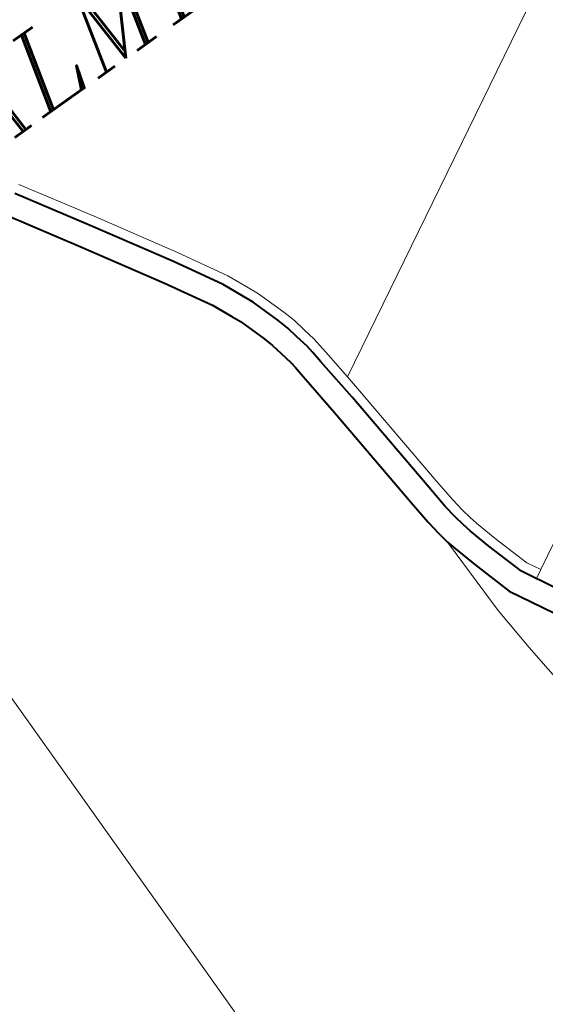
# Model space of a CAD drawing. Header units: metres. Extents: x 148316 to 148653, y 486436 to 486744.
# Tile 28 of 87: x 148537.58 to 148540.75, y 486706.79 to 486712.73. Entities that reach past the tile are written whole.
import ezdxf

# ---------------------------------------------------------------- set-up
doc = ezdxf.new("R2010")
doc.units = ezdxf.units.M
doc.header["$MEASUREMENT"] = 0
for name, color, linetype, lineweight in [('WVB-pen-brm-dik 018', 6, 'Continuous', 13), ('WVB-pen-dik 035', 1, 'Continuous', 40), ('WVB-raster-60%', 253, 'Continuous', 30), ('WVB-tekst-dik 035', 1, 'Continuous', 40)]:
    doc.layers.add(name, color=color, linetype=linetype, lineweight=lineweight)
doc.styles.add('1 200   cursief   0.18', font='ITALICS.shx', dxfattribs={"height": 0.36})

# ---------------------------------------------------------------- blocks, each defined once
blk = doc.blocks.new('INZET')
at = {"layer": 'WVB-pen-brm-dik 018'}
for p, q in [((-0.1661423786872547, -0.0337996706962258), (-0.1661423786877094, -0.09947578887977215)), ((-0.1556858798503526, -0.07121139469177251), (-0.1569729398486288, -0.06911126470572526)), ((-0.1569729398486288, -0.06911126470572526), (-0.1556858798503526, -0.07121139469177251)), ((-0.1572316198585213, -0.06926319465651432), (-0.1559422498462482, -0.07136720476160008)), ((-0.1565404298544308, -0.07173076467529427), (-0.1578284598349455, -0.06962895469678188)), ((-0.1542698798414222, -0.07356063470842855), (-0.1556858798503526, -0.07121139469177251)), ((-0.1556858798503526, -0.07121139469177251), (-0.1542698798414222, -0.07356063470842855)), ((-0.1559422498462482, -0.07136720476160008), (-0.1545284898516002, -0.07371272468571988)), ((-0.155131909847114, -0.07406758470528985), (-0.1565404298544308, -0.07173076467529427)), ((-0.1403262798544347, -0.0730952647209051), (-0.1522673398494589, -0.07958874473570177)), ((-0.1522673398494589, -0.07958874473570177), (-0.1403262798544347, -0.0730952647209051)), ((-0.1534390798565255, -0.07500901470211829), (-0.1542698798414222, -0.07356063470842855)), ((-0.1542698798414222, -0.07356063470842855), (-0.1534390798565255, -0.07500901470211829)), ((-0.1545284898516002, -0.07371272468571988), (-0.1537065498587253, -0.07514565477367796)), ((-0.1543306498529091, -0.07546447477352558), (-0.155131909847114, -0.07406758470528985)), ((-0.1531387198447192, -0.07567481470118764), (-0.1534390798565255, -0.07500901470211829)), ((-0.1534390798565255, -0.07500901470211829), (-0.1531387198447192, -0.07567481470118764)), ((-0.1537065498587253, -0.07514565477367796), (-0.1534124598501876, -0.07579756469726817)), ((-0.1540511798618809, -0.07608398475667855), (-0.1543306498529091, -0.07546447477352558)), ((-0.1529969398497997, -0.07599287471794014), (-0.1531387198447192, -0.07567481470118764)), ((-0.1531387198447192, -0.07567481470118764), (-0.1529969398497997, -0.07599287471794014)), ((-0.1534124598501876, -0.07579756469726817), (-0.1532766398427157, -0.07610225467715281)), ((-0.1526941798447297, -0.07688775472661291), (-0.1529969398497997, -0.07599287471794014)), ((-0.1529969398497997, -0.07599287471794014), (-0.1526941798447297, -0.07688775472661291)), ((-0.1539292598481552, -0.07635747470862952), (-0.1540511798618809, -0.07608398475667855)), ((-0.1532766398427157, -0.07610225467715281), (-0.1529812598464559, -0.07697532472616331)), ((-0.1536510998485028, -0.0771796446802), (-0.1539292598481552, -0.07635747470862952)), ((-0.1525875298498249, -0.07727932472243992), (-0.1526941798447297, -0.07688775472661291)), ((-0.1526941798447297, -0.07688775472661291), (-0.1525875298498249, -0.07727932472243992)), ((-0.1535614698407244, -0.07750875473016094), (-0.1536510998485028, -0.0771796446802)), ((-0.1529812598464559, -0.07697532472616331), (-0.1528797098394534, -0.0773481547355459)), ((-0.1534922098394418, -0.0778561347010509), (-0.1535614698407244, -0.07750875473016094)), ((-0.1528797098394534, -0.0773481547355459), (-0.1528060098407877, -0.07771781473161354)), ((-0.1525119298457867, -0.0776585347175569), (-0.1525875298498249, -0.07727932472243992)), ((-0.1525875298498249, -0.07727932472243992), (-0.1525119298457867, -0.0776585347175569)), ((-0.1528060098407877, -0.07771781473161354), (-0.152722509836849, -0.0781275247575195)), ((-0.1524266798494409, -0.07807678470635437), (-0.1525119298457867, -0.0776585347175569)), ((-0.1525119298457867, -0.0776585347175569), (-0.1524266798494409, -0.07807678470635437)), ((-0.153412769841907, -0.07824592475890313), (-0.1534922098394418, -0.0778561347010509)), ((-0.1523907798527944, -0.07833397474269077), (-0.1524266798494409, -0.07807678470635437)), ((-0.1524266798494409, -0.07807678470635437), (-0.1523907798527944, -0.07833397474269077)), ((-0.1533841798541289, -0.07845068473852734), (-0.153412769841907, -0.07824592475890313)), ((-0.152722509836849, -0.0781275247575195), (-0.1526887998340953, -0.07836898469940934)), ((-0.1526887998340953, -0.07836898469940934), (-0.1526522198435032, -0.07875226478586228)), ((-0.1523535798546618, -0.0787237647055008), (-0.1523907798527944, -0.07833397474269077)), ((-0.1523907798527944, -0.07833397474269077), (-0.1523535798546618, -0.0787237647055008)), ((-0.1533487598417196, -0.07882170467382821), (-0.1533841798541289, -0.07845068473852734)), ((-0.1532076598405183, -0.08023710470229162), (-0.1533487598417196, -0.07882170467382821)), ((-0.1526522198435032, -0.07875226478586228), (-0.152510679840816, -0.0801719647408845)), ((-0.1522673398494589, -0.07958874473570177), (-0.1523535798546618, -0.0787237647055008)), ((-0.1523535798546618, -0.0787237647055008), (-0.1522673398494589, -0.07958874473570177)), ((-0.1522119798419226, -0.08014404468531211), (-0.1522673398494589, -0.07958874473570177)), ((-0.1522673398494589, -0.07958874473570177), (-0.1522119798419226, -0.08014404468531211)), ((-0.152510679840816, -0.0801719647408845), (-0.1522008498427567, -0.08372289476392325)), ((-0.1519020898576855, -0.08369558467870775), (-0.1522119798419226, -0.08014404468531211)), ((-0.1522119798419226, -0.08014404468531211), (-0.1519020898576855, -0.08369558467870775)), ((-0.1528979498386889, -0.08378661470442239), (-0.1532076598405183, -0.08023710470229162)), ((-0.1522008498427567, -0.08372289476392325), (-0.1521280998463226, -0.08448418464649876)), ((-0.1518300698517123, -0.08444931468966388), (-0.1519020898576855, -0.08369558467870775)), ((-0.1519020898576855, -0.08369558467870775), (-0.1518300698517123, -0.08444931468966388)), ((-0.1528235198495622, -0.08456556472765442), (-0.1528979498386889, -0.08378661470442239)), ((-0.1527599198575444, -0.08502443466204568), (-0.1528235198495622, -0.08456556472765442)), ((-0.1521280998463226, -0.08448418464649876), (-0.1520681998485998, -0.08491647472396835)), ((-0.1517717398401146, -0.08487020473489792), (-0.1518300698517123, -0.08444931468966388)), ((-0.1518300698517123, -0.08444931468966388), (-0.1517717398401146, -0.08487020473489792)), ((-0.1520681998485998, -0.08491647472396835), (-0.1520094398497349, -0.08525485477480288)), ((-0.1517157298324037, -0.08519277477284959), (-0.1517717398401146, -0.08487020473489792)), ((-0.1517717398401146, -0.08487020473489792), (-0.1517157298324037, -0.08519277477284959)), ((-0.152694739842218, -0.08539981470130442), (-0.1527599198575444, -0.08502443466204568)), ((-0.1516530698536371, -0.0854437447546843), (-0.1517157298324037, -0.08519277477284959)), ((-0.1517157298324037, -0.08519277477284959), (-0.1516530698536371, -0.0854437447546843)), ((-0.1526503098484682, -0.08796402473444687), (-0.152694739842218, -0.08539981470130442)), ((-0.15261923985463, -0.08570145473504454), (-0.152694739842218, -0.08539981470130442)), ((-0.152694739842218, -0.08539981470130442), (-0.1526503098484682, -0.08796402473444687)), ((-0.1520094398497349, -0.08525485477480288), (-0.1519441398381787, -0.08551641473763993)), ((-0.1519441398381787, -0.08551641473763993), (-0.1517509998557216, -0.0862215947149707)), ((-0.1516530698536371, -0.0854437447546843), (-0.1514627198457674, -0.08613847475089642)), ((-0.1514627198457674, -0.08613847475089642), (-0.1516530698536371, -0.0854437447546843)), ((-0.1524207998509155, -0.08642499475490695), (-0.15261923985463, -0.08570145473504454)), ((-0.1517509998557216, -0.0862215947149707), (-0.1513911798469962, -0.08740643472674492)), ((-0.1514627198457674, -0.08613847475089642), (-0.1511131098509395, -0.08728970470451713)), ((-0.1511131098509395, -0.08728970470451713), (-0.1514627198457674, -0.08613847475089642)), ((-0.1520400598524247, -0.08767869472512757), (-0.1524207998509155, -0.08642499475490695)), ((-0.1511131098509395, -0.08728970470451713), (-0.1508854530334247, -0.0877065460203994)), ((-0.1508854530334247, -0.0877065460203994), (-0.1511131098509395, -0.08728970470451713)), ((-0.1513911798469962, -0.08740643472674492), (-0.1508355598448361, -0.08842379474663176)), ((-0.1473450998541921, -0.09627525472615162), (-0.1520400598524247, -0.08767869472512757)), ((-0.1525323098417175, -0.0894159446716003), (-0.1526503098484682, -0.08796402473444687)), ((-0.1526503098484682, -0.08796402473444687), (-0.1525323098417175, -0.0894159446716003)), ((-0.1523591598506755, -0.09118220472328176), (-0.1525323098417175, -0.0894159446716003)), ((-0.1525323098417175, -0.0894159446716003), (-0.1523591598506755, -0.09118220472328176))]:
    blk.add_line(p, q, dxfattribs=at)
at = {"layer": 'WVB-pen-brm-dik 018', "ltscale": 0.5}
for p, q in [((-0.1383668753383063, -0.08083474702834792), (-0.1508854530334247, -0.0877065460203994)), ((-0.1508854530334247, -0.0877065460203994), (-0.1511484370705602, -0.0878509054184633))]:
    blk.add_line(p, q, dxfattribs=at)
at = {"layer": 'WVB-pen-dik 035', "flags": 128}
for points in [[(-0.1526522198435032, -0.07875226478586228), (-0.1526887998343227, -0.07836898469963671), (-0.1527225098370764, -0.07812752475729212), (-0.1528060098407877, -0.07771781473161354), (-0.1528797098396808, -0.07734815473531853), (-0.1529812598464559, -0.07697532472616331), (-0.1532766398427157, -0.07610225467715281), (-0.1534124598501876, -0.07579756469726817), (-0.1537065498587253, -0.07514565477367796), (-0.1545284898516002, -0.07371272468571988), (-0.1559422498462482, -0.07136720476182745), (-0.1572316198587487, -0.06926319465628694)], [(-0.1578284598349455, -0.06962895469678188), (-0.1565404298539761, -0.07173076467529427), (-0.155131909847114, -0.07406758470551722), (-0.1543306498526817, -0.07546447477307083), (-0.1540511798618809, -0.07608398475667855), (-0.1539292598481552, -0.07635747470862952), (-0.1536510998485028, -0.0771796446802), (-0.153561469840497, -0.07750875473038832), (-0.1534922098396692, -0.07785613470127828), (-0.153412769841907, -0.07824592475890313), (-0.1533841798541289, -0.07845068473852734), (-0.1533487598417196, -0.07882170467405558)], [(-0.1533487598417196, -0.07882170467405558), (-0.1532076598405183, -0.08023710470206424), (-0.1528979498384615, -0.08378661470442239), (-0.1528235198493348, -0.08456556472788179), (-0.1527599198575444, -0.08502443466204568), (-0.152694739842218, -0.08539981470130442)], [(-0.1519441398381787, -0.08551641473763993), (-0.1520094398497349, -0.08525485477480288), (-0.1520681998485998, -0.08491647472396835), (-0.1521280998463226, -0.08448418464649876), (-0.1522008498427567, -0.08372289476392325), (-0.1525106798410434, -0.0801719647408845), (-0.1526522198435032, -0.07875226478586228)], [(-0.152694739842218, -0.08539981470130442), (-0.15261923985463, -0.08570145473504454)], [(-0.1517509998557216, -0.0862215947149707), (-0.1519441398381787, -0.08551641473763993)], [(-0.15261923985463, -0.08570145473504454), (-0.1524207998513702, -0.08642499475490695)], [(-0.1513911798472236, -0.08740643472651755), (-0.1517509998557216, -0.0862215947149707)], [(-0.1524207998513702, -0.08642499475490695), (-0.1520400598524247, -0.08767869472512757)], [(-0.1508355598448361, -0.08842379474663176), (-0.1513911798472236, -0.08740643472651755)], [(-0.1520400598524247, -0.08767869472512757), (-0.1473450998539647, -0.09627525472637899)]]:
    blk.add_lwpolyline(points, dxfattribs=at)
at = {"layer": 'WVB-tekst-dik 035', "style": '1 200   cursief   0.18'}
blk.add_text('ALMERE-PAMPUS', height=0.002399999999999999, dxfattribs=at).set_placement((-0.1572822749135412, -0.06788614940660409))

msp = doc.modelspace()

# ---------------------------------------------------------------- block references
at = {"layer": 'WVB-raster-60%', "xscale": 200, "yscale": 200, "zscale": 200, "rotation": 35.4407035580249}
msp.add_blockref('INZET', (148555.1360035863, 486741.2041515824), dxfattribs=at)

doc.saveas('drawing.dxf')
